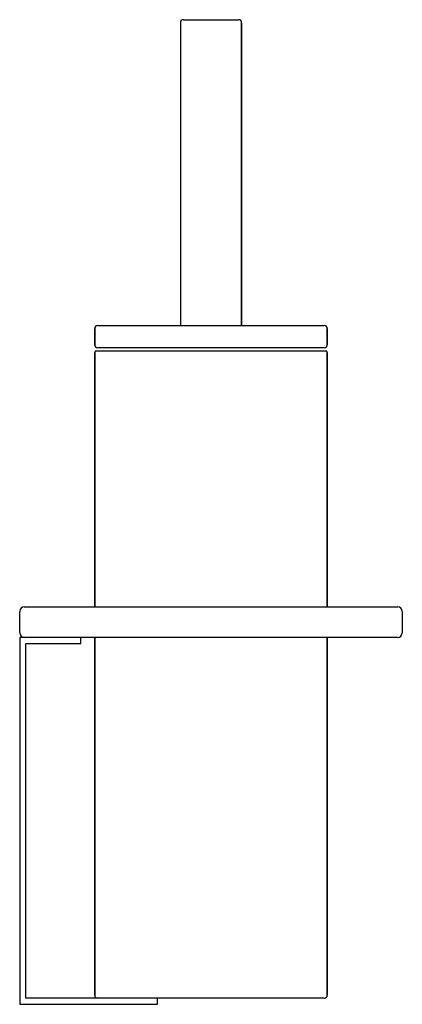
# Model space of a CAD drawing. Header units: millimetres. Extents: x 3601.3 to 3601.425, y 2075.303 to 2075.625.
import ezdxf

# ---------------------------------------------------------------- set-up
doc = ezdxf.new("R2010")
doc.units = ezdxf.units.MM
doc.layers.add('SANINDUSA', color=3, linetype='Continuous')

msp = doc.modelspace()

# ---------------------------------------------------------------- linework, layer by layer
at = {"layer": 'SANINDUSA'}
for p, q in [((3601.35224, 2075.62373), (3601.35224, 2075.52473)), ((3601.35324, 2075.62473), (3601.36224, 2075.62473)), ((3601.36224, 2075.62473), (3601.37124, 2075.62473)), ((3601.37224, 2075.62373), (3601.37224, 2075.52473)), ((3601.32424, 2075.51841), (3601.32424, 2075.52373)), ((3601.32524, 2075.52473), (3601.36224, 2075.52473)), ((3601.36224, 2075.52473), (3601.39924, 2075.52473)), ((3601.40024, 2075.52373), (3601.40024, 2075.51841)), ((3601.32424, 2075.43273), (3601.32424, 2075.51591)), ((3601.32474, 2075.51641), (3601.39974, 2075.51641)), ((3601.36224, 2075.51741), (3601.32524, 2075.51741)), ((3601.39924, 2075.51741), (3601.36224, 2075.51741)), ((3601.40024, 2075.51591), (3601.40024, 2075.43273)), ((3601.30124, 2075.43273), (3601.33974, 2075.43273)), ((3601.33974, 2075.43273), (3601.38474, 2075.43273)), ((3601.38474, 2075.43273), (3601.42324, 2075.43273)), ((3601.29974, 2075.42423), (3601.29974, 2075.43123)), ((3601.42474, 2075.43123), (3601.42474, 2075.42423)), ((3601.29974, 2075.42273), (3601.29974, 2075.30273)), ((3601.30124, 2075.42273), (3601.29974, 2075.42273)), ((3601.33974, 2075.42273), (3601.30124, 2075.42273)), ((3601.31974, 2075.42073), (3601.31974, 2075.42273)), ((3601.32424, 2075.30573), (3601.32424, 2075.42273)), ((3601.38474, 2075.42273), (3601.33974, 2075.42273)), ((3601.42324, 2075.42273), (3601.38474, 2075.42273)), ((3601.40024, 2075.42273), (3601.40024, 2075.30573)), ((3601.30174, 2075.30473), (3601.30174, 2075.42073)), ((3601.30174, 2075.42073), (3601.31974, 2075.42073)), ((3601.33111, 2075.30473), (3601.30174, 2075.30473)), ((3601.36224, 2075.30473), (3601.33111, 2075.30473)), ((3601.34474, 2075.30273), (3601.34474, 2075.30473)), ((3601.39924, 2075.30473), (3601.36224, 2075.30473)), ((3601.29974, 2075.30273), (3601.34474, 2075.30273))]:
    msp.add_line(p, q, dxfattribs=at)
for centre, radius, start, end in [((3601.35324, 2075.62373), 0.001, 90, 180), ((3601.37124, 2075.62373), 0.001, 0, 90), ((3601.32524, 2075.52373), 0.001, 90, 180), ((3601.39924, 2075.52373), 0.001, 0, 90), ((3601.32524, 2075.51841), 0.001, 180, 270), ((3601.32474, 2075.51591), 0.0005, 90, 180), ((3601.39924, 2075.51841), 0.001, 270, 0), ((3601.39974, 2075.51591), 0.0005, 0, 90), ((3601.30124, 2075.43123), 0.0015, 90, 180), ((3601.42324, 2075.43123), 0.0015, 0, 90), ((3601.30124, 2075.42423), 0.0015, 180, 270), ((3601.42324, 2075.42423), 0.0015, 270, 0), ((3601.32524, 2075.30573), 0.001, 180, 270), ((3601.39924, 2075.30573), 0.001, 270, 0)]:
    msp.add_arc(centre, radius, start, end, dxfattribs=at)
for points in [[(3601.35224, 2075.62373), (3601.35224, 2075.52473)], [(3601.37224, 2075.52473), (3601.37224, 2075.62373)], [(3601.32424, 2075.52373), (3601.32424, 2075.51841)], [(3601.40024, 2075.51841), (3601.40024, 2075.52373)], [(3601.32424, 2075.51591), (3601.32424, 2075.43273)], [(3601.40024, 2075.43273), (3601.40024, 2075.51591)], [(3601.32424, 2075.42273), (3601.32424, 2075.30573)], [(3601.40024, 2075.30573), (3601.40024, 2075.42273)]]:
    msp.add_open_spline(points, degree=1, dxfattribs=at)

doc.saveas('drawing.dxf')
